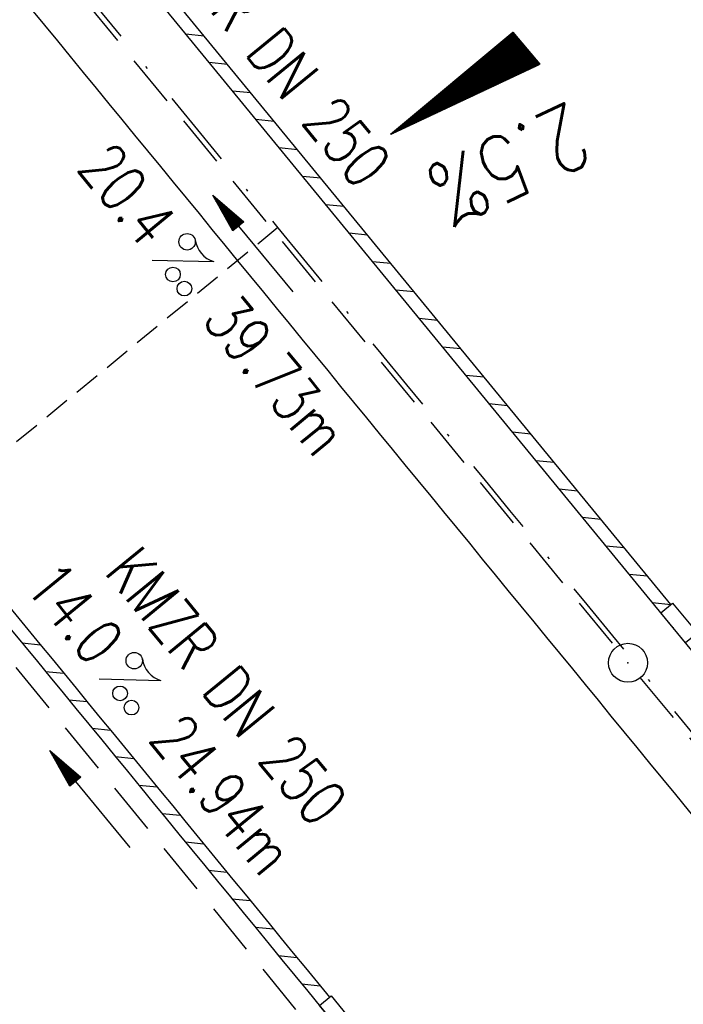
# Model space of a CAD drawing. Extents: x 459406 to 461721, y 413308 to 423218.
# Tile 224 of 256: x 460308 to 460333, y 422048 to 422086. Entities that reach past the tile are written whole.
import ezdxf
from ezdxf.enums import TextEntityAlignment as Align

# ---------------------------------------------------------------- set-up
doc = ezdxf.new("R2010")
doc.units = 0
doc.header["$LTSCALE"] = 2
doc.header["$MEASUREMENT"] = 0
for name, pattern in [('AUSGEZOGEN', [0]), ('GESTRICH-X2', [1.5, 1, -0.5]), ('GESTRICHELT', [0.75, 0.5, -0.25]), ('STRICHPT-X3', [3, 1.5, -0.75, 0, -0.75])]:
    doc.linetypes.add(name, pattern=pattern)
doc.layers.get('0').update_dxf_attribs({"linetype": 'AUSGEZOGEN'})
for name, color, linetype in [('ACHSE', 1, 'STRICHPT-X3'), ('FBR', 8, 'CONTINUOUS'), ('GEF', 7, 'AUSGEZOGEN'), ('HEKTOM', 1, 'GESTRICHELT'), ('KANAL', 7, 'GESTRICH-X2'), ('PFEIL', 7, 'CONTINUOUS'), ('RINNE', 200, 'CONTINUOUS'), ('SCHSYMBOL', 7, 'AUSGEZOGEN'), ('TEXTO', 4, 'CONTINUOUS'), ('TEXTU', 4, 'CONTINUOUS')]:
    doc.layers.add(name, color=color, linetype=linetype)
doc.styles.add('ROMANS', font='romans.shx', dxfattribs={"width": 0.8})

# ---------------------------------------------------------------- blocks, each defined once
blk = doc.blocks.new('PROM')
blk.add_line((1.566, 1.817), (0.019, 0.015))
for centre, radius in [((0.317, 1.51), 0.317), ((0.943, 0.291), 0.283), ((1.645, 0.287), 0.283)]:
    blk.add_circle(centre, radius)
blk.add_arc((0.992, 2.682), 1.033, 239.1414, 303.3549)
blk = doc.blocks.new('PFEIL2')
at = {"color": 0}
for p, q in [((0.88, 0.002), (-2.401, -0.012)), ((0.881, -0.271), (0.879, 0.276)), ((0.879, 0.276), (2.429, 0.009)), ((0.911, 0.27), (0.879, 0.265)), ((0.965, 0.261), (0.879, 0.246)), ((1.019, 0.252), (0.879, 0.228)), ((1.073, 0.242), (0.879, 0.209)), ((1.127, 0.233), (0.879, 0.191)), ((1.181, 0.224), (0.879, 0.172)), ((1.235, 0.214), (0.879, 0.154)), ((1.289, 0.205), (0.879, 0.135)), ((1.343, 0.196), (0.879, 0.117)), ((1.397, 0.187), (0.879, 0.098)), ((1.451, 0.177), (0.879, 0.08)), ((1.505, 0.168), (0.879, 0.061)), ((1.559, 0.159), (0.88, 0.043)), ((1.613, 0.149), (0.88, 0.024)), ((1.668, 0.14), (0.88, 0.006)), ((1.722, 0.131), (0.88, -0.013)), ((1.776, 0.121), (0.88, -0.031)), ((1.83, 0.112), (0.88, -0.05)), ((1.884, 0.103), (0.88, -0.068)), ((1.938, 0.094), (0.88, -0.087)), ((1.992, 0.084), (0.88, -0.105)), ((2.046, 0.075), (0.88, -0.124)), ((2.1, 0.066), (0.88, -0.142)), ((2.154, 0.056), (0.88, -0.161)), ((2.208, 0.047), (0.88, -0.179)), ((2.262, 0.038), (0.881, -0.198)), ((2.316, 0.029), (0.881, -0.216)), ((2.37, 0.019), (0.881, -0.235)), ((2.424, 0.01), (0.881, -0.253)), ((2.429, 0.009), (0.881, -0.271))]:
    blk.add_line(p, q, dxfattribs=at)
blk = doc.blocks.new('GST')
at = {"color": 0}
blk.add_circle((0, 0), 0.75, dxfattribs=at)
blk.add_point((0, 0), dxfattribs=at)
blk = doc.blocks.new('A$C464A07FB')
at = {"layer": 'RINNE'}
for p, q in [((460314.181, 422085.827), (460314.885, 422085.757)), ((460315.079, 422084.733), (460315.784, 422084.663)), ((460315.977, 422083.639), (460316.682, 422083.569)), ((460316.876, 422082.545), (460317.58, 422082.475)), ((460317.774, 422081.451), (460318.478, 422081.381)), ((460318.672, 422080.357), (460319.376, 422080.287))]:
    blk.add_line(p, q, dxfattribs=at)
blk = doc.blocks.new('30S')
at = {"color": 0}
for p, q in [((-0.751, -0.583), (-0.751, 0)), ((-0.751, 0), (0.751, 0)), ((0.751, 0), (0.751, -0.583)), ((0.751, -0.583), (-0.751, -0.583))]:
    blk.add_line(p, q, dxfattribs=at)
blk.add_point((0, 0), dxfattribs=at)
blk = doc.blocks.new('A$C01EE5F58')
at = {"layer": 'RINNE'}
for p, q in [((460319.57, 422079.263), (460320.274, 422079.193)), ((460320.468, 422078.168), (460321.172, 422078.099)), ((460321.366, 422077.074), (460322.07, 422077.005)), ((460322.264, 422075.98), (460322.969, 422075.91)), ((460323.162, 422074.886), (460323.867, 422074.816)), ((460324.061, 422073.792), (460324.765, 422073.722)), ((460324.959, 422072.698), (460325.663, 422072.628)), ((460325.857, 422071.604), (460326.561, 422071.534)), ((460326.755, 422070.51), (460327.459, 422070.44)), ((460327.653, 422069.416), (460328.357, 422069.346)), ((460328.551, 422068.322), (460329.255, 422068.252)), ((460329.449, 422067.228), (460330.154, 422067.158)), ((460330.347, 422066.134), (460331.052, 422066.064)), ((460331.246, 422065.04), (460331.95, 422064.97)), ((460332.144, 422063.946), (460332.848, 422063.876)), ((460333.935, 422061.758), (460334.638, 422061.688)), ((460334.829, 422060.664), (460335.532, 422060.595)), ((460335.723, 422059.571), (460336.425, 422059.501)), ((460336.616, 422058.477), (460337.319, 422058.407)), ((460337.51, 422057.383), (460338.213, 422057.314)), ((460338.404, 422056.29), (460339.107, 422056.22)), ((460339.298, 422055.196), (460340, 422055.126)), ((460340.191, 422054.103), (460340.894, 422054.033)), ((460341.085, 422053.009), (460341.788, 422052.939)), ((460341.979, 422051.915), (460342.682, 422051.846)), ((460342.873, 422050.822), (460343.575, 422050.752)), ((460343.767, 422049.728), (460344.469, 422049.658))]:
    blk.add_line(p, q, dxfattribs=at)
at = {"layer": 'RINNE', "flags": 128}
blk.add_lwpolyline([(460344.717, 422048.565), (460345.104, 422048.881)], dxfattribs=at)
at = {"layer": 'SCHSYMBOL', "rotation": 129.3606267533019}
blk.add_blockref('30S', (460332.938, 422062.978), dxfattribs=at)
blk = doc.blocks.new('*X8')
at = {"color": 0}
for p, q in [((725.827, 193.844), (727.436, 195.453)), ((725.827, 193.853), (727.427, 195.453)), ((725.827, 193.861), (727.418, 195.453)), ((725.827, 193.87), (727.409, 195.453)), ((725.827, 193.879), (727.401, 195.453)), ((725.827, 193.888), (727.392, 195.453)), ((725.827, 193.897), (727.383, 195.453)), ((725.827, 193.906), (727.374, 195.453)), ((725.827, 193.914), (727.365, 195.453)), ((725.827, 193.923), (727.356, 195.453)), ((725.827, 193.932), (727.347, 195.453)), ((725.827, 193.941), (727.339, 195.453)), ((725.827, 193.95), (727.33, 195.453)), ((725.827, 193.959), (727.321, 195.453)), ((725.827, 193.967), (727.312, 195.453)), ((725.827, 193.976), (727.303, 195.453)), ((725.827, 193.985), (727.294, 195.453)), ((725.827, 193.994), (727.286, 195.453)), ((725.827, 194.003), (727.277, 195.453)), ((725.827, 194.012), (727.268, 195.453)), ((725.827, 194.02), (727.259, 195.453)), ((725.827, 194.029), (727.25, 195.453)), ((725.827, 194.038), (727.241, 195.453)), ((725.827, 194.047), (727.233, 195.453)), ((725.827, 194.056), (727.224, 195.453)), ((725.827, 194.065), (727.215, 195.453)), ((725.827, 194.073), (727.206, 195.453)), ((725.827, 194.082), (727.197, 195.453)), ((725.827, 194.091), (727.188, 195.453)), ((725.827, 194.1), (727.18, 195.453)), ((725.827, 194.109), (727.171, 195.453)), ((725.827, 194.118), (727.162, 195.453)), ((725.827, 194.127), (727.153, 195.453)), ((725.827, 194.135), (727.144, 195.453)), ((725.827, 194.144), (727.135, 195.453)), ((725.827, 194.153), (727.127, 195.453)), ((725.827, 194.162), (727.118, 195.453)), ((725.827, 194.171), (727.109, 195.453)), ((725.827, 194.18), (727.1, 195.453)), ((725.827, 194.188), (727.091, 195.453)), ((725.827, 194.197), (727.082, 195.453)), ((725.827, 194.206), (727.073, 195.453)), ((725.827, 194.215), (727.065, 195.453)), ((725.827, 194.224), (727.056, 195.453)), ((725.827, 194.233), (727.047, 195.453)), ((725.827, 194.241), (727.038, 195.453)), ((725.827, 194.25), (727.029, 195.453)), ((725.827, 194.259), (727.02, 195.453)), ((725.827, 194.268), (727.012, 195.453)), ((725.827, 194.277), (727.003, 195.453)), ((725.827, 194.286), (726.994, 195.453)), ((725.827, 194.294), (726.985, 195.453)), ((725.827, 194.303), (726.976, 195.453)), ((725.827, 194.312), (726.967, 195.453)), ((725.827, 194.321), (726.959, 195.453)), ((725.827, 194.33), (726.95, 195.453)), ((725.827, 194.339), (726.941, 195.453)), ((725.827, 194.348), (726.932, 195.453)), ((725.827, 194.356), (726.923, 195.453)), ((725.827, 194.365), (726.914, 195.453)), ((725.827, 194.374), (726.906, 195.453)), ((725.827, 194.383), (726.897, 195.453)), ((725.827, 194.392), (726.888, 195.453)), ((725.827, 194.401), (726.879, 195.453)), ((725.827, 194.409), (726.87, 195.453)), ((725.827, 194.418), (726.861, 195.453)), ((725.827, 194.427), (726.853, 195.453)), ((725.827, 194.436), (726.844, 195.453)), ((725.827, 194.445), (726.835, 195.453)), ((725.827, 194.454), (726.826, 195.453)), ((725.827, 194.462), (726.817, 195.453)), ((725.827, 194.471), (726.808, 195.453)), ((725.827, 194.48), (726.799, 195.453)), ((725.827, 194.489), (726.791, 195.453)), ((725.827, 194.498), (726.782, 195.453)), ((725.827, 194.507), (726.773, 195.453)), ((725.827, 194.515), (726.764, 195.453)), ((725.827, 194.524), (726.755, 195.453)), ((725.827, 194.533), (726.746, 195.453)), ((725.827, 194.542), (726.738, 195.453)), ((725.827, 194.551), (726.729, 195.453)), ((725.827, 194.56), (726.72, 195.453)), ((725.827, 194.568), (726.711, 195.453)), ((725.827, 194.577), (726.702, 195.453)), ((725.827, 194.586), (726.693, 195.453)), ((725.827, 194.595), (726.685, 195.453)), ((725.827, 194.604), (726.676, 195.453)), ((725.827, 194.613), (726.667, 195.453)), ((725.827, 194.622), (726.658, 195.453)), ((725.827, 194.63), (726.649, 195.453)), ((725.827, 194.639), (726.64, 195.453)), ((725.827, 194.648), (726.632, 195.453)), ((725.827, 194.657), (726.623, 195.453)), ((725.827, 194.666), (726.614, 195.453)), ((725.827, 194.675), (726.605, 195.453)), ((725.827, 194.683), (726.596, 195.453)), ((725.827, 194.692), (726.587, 195.453)), ((725.827, 194.701), (726.579, 195.453)), ((725.827, 194.71), (726.57, 195.453)), ((725.827, 194.719), (726.561, 195.453)), ((725.827, 194.728), (726.552, 195.453)), ((725.827, 194.736), (726.543, 195.453)), ((725.827, 194.745), (726.534, 195.453)), ((725.827, 194.754), (726.525, 195.453)), ((725.827, 194.763), (726.517, 195.453)), ((725.827, 194.772), (726.508, 195.453)), ((725.827, 194.781), (726.499, 195.453)), ((725.827, 194.789), (726.49, 195.453)), ((725.827, 194.798), (726.481, 195.453)), ((725.827, 194.807), (726.472, 195.453)), ((725.827, 194.816), (726.464, 195.453)), ((725.827, 194.825), (726.455, 195.453)), ((725.827, 194.834), (726.446, 195.453)), ((725.827, 194.842), (726.437, 195.453)), ((725.827, 194.851), (726.428, 195.453)), ((725.827, 194.86), (726.419, 195.453)), ((725.827, 194.869), (726.411, 195.453)), ((725.827, 194.878), (726.402, 195.453)), ((725.827, 194.887), (726.393, 195.453)), ((725.827, 194.896), (726.384, 195.453)), ((725.827, 194.904), (726.375, 195.453)), ((725.827, 194.913), (726.366, 195.453)), ((725.827, 194.922), (726.358, 195.453)), ((725.827, 194.931), (726.349, 195.453)), ((725.827, 194.94), (726.34, 195.453)), ((725.827, 194.949), (726.331, 195.453)), ((725.827, 194.957), (726.322, 195.453)), ((725.827, 194.966), (726.313, 195.453)), ((725.827, 194.975), (726.305, 195.453)), ((725.827, 194.984), (726.296, 195.453)), ((725.827, 194.993), (726.287, 195.453)), ((725.827, 195.002), (726.278, 195.453)), ((725.827, 195.01), (726.269, 195.453)), ((725.827, 195.019), (726.26, 195.453)), ((725.827, 195.028), (726.251, 195.453)), ((725.827, 195.037), (726.243, 195.453)), ((725.827, 195.046), (726.234, 195.453)), ((725.827, 195.055), (726.225, 195.453)), ((725.827, 195.063), (726.216, 195.453)), ((725.827, 195.072), (726.207, 195.453)), ((725.827, 195.081), (726.198, 195.453)), ((725.827, 195.09), (726.19, 195.453)), ((725.827, 195.099), (726.181, 195.453)), ((725.827, 195.108), (726.172, 195.453)), ((725.827, 195.116), (726.163, 195.453)), ((725.827, 195.125), (726.154, 195.453)), ((725.827, 195.134), (726.145, 195.453)), ((725.827, 195.143), (726.137, 195.453)), ((725.827, 195.152), (726.128, 195.453)), ((725.827, 195.161), (726.119, 195.453)), ((725.827, 195.17), (726.11, 195.453)), ((725.827, 195.178), (726.101, 195.453)), ((725.827, 195.187), (726.092, 195.453)), ((725.827, 195.196), (726.084, 195.453)), ((725.827, 195.205), (726.075, 195.453)), ((725.827, 195.214), (726.066, 195.453)), ((725.827, 195.223), (726.057, 195.453)), ((725.827, 195.231), (726.048, 195.453)), ((725.827, 195.24), (726.039, 195.453)), ((725.827, 195.249), (726.031, 195.453)), ((725.827, 195.258), (726.022, 195.453)), ((725.827, 195.267), (726.013, 195.453)), ((725.827, 195.276), (726.004, 195.453)), ((725.827, 195.284), (725.995, 195.453)), ((725.827, 195.293), (725.986, 195.453)), ((725.827, 195.302), (725.977, 195.453)), ((725.827, 195.311), (725.969, 195.453)), ((725.827, 195.32), (725.96, 195.453)), ((725.827, 195.329), (725.951, 195.453)), ((725.827, 195.337), (725.942, 195.453)), ((725.827, 195.346), (725.933, 195.453)), ((725.827, 195.355), (725.924, 195.453)), ((725.827, 195.364), (725.916, 195.453)), ((725.827, 195.373), (725.907, 195.453)), ((725.827, 195.382), (725.898, 195.453)), ((725.827, 195.39), (725.889, 195.453)), ((725.827, 195.399), (725.88, 195.453)), ((725.827, 195.408), (725.871, 195.453)), ((725.827, 195.417), (725.863, 195.453)), ((725.827, 195.426), (725.854, 195.453)), ((725.827, 195.435), (725.845, 195.453)), ((725.827, 195.444), (725.836, 195.453)), ((725.827, 193.826), (727.433, 195.433)), ((725.827, 193.817), (727.43, 195.421)), ((725.827, 193.808), (727.427, 195.409)), ((725.827, 193.799), (727.424, 195.397)), ((725.827, 193.791), (727.421, 195.385)), ((725.827, 193.782), (727.418, 195.373)), ((725.827, 193.773), (727.414, 195.361)), ((725.827, 193.764), (727.411, 195.349)), ((725.827, 193.755), (727.408, 195.337)), ((725.827, 193.746), (727.405, 195.325)), ((725.827, 193.738), (727.402, 195.313)), ((725.827, 193.729), (727.399, 195.301)), ((725.827, 193.72), (727.395, 195.289)), ((725.827, 193.711), (727.392, 195.277)), ((725.827, 193.702), (727.389, 195.265)), ((725.827, 193.693), (727.386, 195.253)), ((725.827, 193.685), (727.383, 195.241)), ((725.827, 193.676), (727.38, 195.229)), ((725.827, 193.667), (727.377, 195.217)), ((725.827, 193.658), (727.373, 195.205)), ((725.827, 193.649), (727.37, 195.193)), ((725.827, 193.64), (727.367, 195.181)), ((725.827, 193.632), (727.364, 195.169)), ((725.827, 193.623), (727.361, 195.157)), ((725.827, 193.614), (727.358, 195.145)), ((725.827, 193.605), (727.354, 195.133)), ((725.827, 193.596), (727.351, 195.121)), ((725.827, 193.587), (727.348, 195.109)), ((725.827, 193.579), (727.345, 195.097)), ((725.827, 193.57), (727.342, 195.085)), ((725.827, 193.561), (727.339, 195.073)), ((725.827, 193.552), (727.336, 195.061)), ((725.827, 193.543), (727.332, 195.049)), ((725.827, 193.534), (727.329, 195.037)), ((725.827, 193.525), (727.326, 195.025)), ((725.827, 193.517), (727.323, 195.013)), ((725.827, 193.508), (727.32, 195.001)), ((725.827, 193.499), (727.317, 194.989)), ((725.827, 193.49), (727.313, 194.977)), ((725.827, 193.481), (727.31, 194.965)), ((725.827, 193.472), (727.307, 194.953)), ((725.827, 193.464), (727.304, 194.941)), ((725.827, 193.455), (727.301, 194.929)), ((725.827, 193.446), (727.298, 194.917)), ((725.827, 193.437), (727.295, 194.905)), ((725.827, 193.428), (727.291, 194.893)), ((725.827, 193.419), (727.288, 194.881)), ((725.827, 193.411), (727.285, 194.869)), ((725.827, 193.402), (727.282, 194.857)), ((725.827, 193.393), (727.279, 194.845)), ((725.827, 193.384), (727.276, 194.833)), ((725.827, 193.375), (727.272, 194.821)), ((725.827, 193.366), (727.269, 194.809)), ((725.827, 193.358), (727.266, 194.797)), ((725.827, 193.349), (727.263, 194.785)), ((725.827, 193.34), (727.26, 194.773)), ((725.827, 193.331), (727.257, 194.761)), ((725.827, 193.322), (727.254, 194.749)), ((725.827, 193.313), (727.25, 194.737)), ((725.827, 193.305), (727.247, 194.725)), ((725.827, 193.296), (727.244, 194.713)), ((725.827, 193.287), (727.241, 194.701)), ((725.827, 193.278), (727.238, 194.689)), ((725.827, 193.269), (727.235, 194.677)), ((725.827, 193.26), (727.231, 194.665)), ((725.827, 193.251), (727.228, 194.653)), ((725.827, 193.243), (727.225, 194.641)), ((725.827, 193.234), (727.222, 194.629)), ((725.827, 193.225), (727.219, 194.617)), ((725.827, 193.216), (727.216, 194.605)), ((725.827, 193.207), (727.213, 194.593)), ((725.827, 193.198), (727.209, 194.581)), ((725.827, 193.19), (727.206, 194.569)), ((725.827, 193.181), (727.203, 194.557)), ((725.827, 193.172), (727.2, 194.545)), ((725.827, 193.163), (727.197, 194.533)), ((725.827, 193.154), (727.194, 194.521)), ((725.827, 193.145), (727.19, 194.509)), ((725.827, 193.137), (727.187, 194.497)), ((725.827, 193.128), (727.184, 194.485)), ((725.827, 193.119), (727.181, 194.473)), ((725.827, 193.11), (727.178, 194.461)), ((725.827, 193.101), (727.175, 194.449)), ((725.827, 193.092), (727.172, 194.437)), ((725.827, 193.084), (727.168, 194.425)), ((725.827, 193.075), (727.165, 194.413)), ((725.827, 193.066), (727.162, 194.401)), ((725.827, 193.057), (727.159, 194.389)), ((725.827, 193.048), (727.156, 194.377)), ((725.827, 193.039), (727.153, 194.365)), ((725.827, 193.031), (727.149, 194.353)), ((725.827, 193.022), (727.146, 194.341)), ((725.827, 193.013), (727.143, 194.329)), ((725.827, 193.004), (727.14, 194.317)), ((725.827, 192.995), (727.137, 194.305)), ((725.827, 192.986), (727.134, 194.293)), ((725.827, 192.977), (727.131, 194.281)), ((725.827, 192.969), (727.127, 194.269)), ((725.827, 192.96), (727.124, 194.257)), ((725.827, 192.951), (727.121, 194.245)), ((725.827, 192.942), (727.118, 194.233)), ((725.827, 192.933), (727.115, 194.221)), ((725.827, 192.924), (727.112, 194.209)), ((725.827, 192.916), (727.108, 194.197)), ((725.827, 192.907), (727.105, 194.185)), ((725.827, 192.898), (727.102, 194.173)), ((725.827, 192.889), (727.099, 194.161)), ((725.827, 192.88), (727.096, 194.15)), ((725.827, 192.871), (727.093, 194.138)), ((725.827, 192.863), (727.09, 194.126)), ((725.827, 192.854), (727.086, 194.114)), ((725.827, 192.845), (727.083, 194.102)), ((725.827, 192.836), (727.08, 194.09)), ((725.827, 192.827), (727.077, 194.078)), ((725.827, 192.818), (727.074, 194.066)), ((725.827, 192.81), (727.071, 194.054)), ((725.827, 192.801), (727.068, 194.042)), ((725.827, 192.792), (727.064, 194.03)), ((725.827, 192.783), (727.061, 194.018)), ((725.827, 192.774), (727.058, 194.006)), ((725.827, 192.765), (727.055, 193.994)), ((725.827, 192.757), (727.052, 193.982)), ((725.827, 192.748), (727.049, 193.97)), ((725.827, 192.739), (727.045, 193.958)), ((725.827, 192.73), (727.042, 193.946)), ((725.827, 192.721), (727.039, 193.934)), ((725.827, 192.712), (727.036, 193.922)), ((725.827, 192.703), (727.033, 193.91)), ((725.827, 192.695), (727.03, 193.898)), ((725.827, 192.686), (727.027, 193.886)), ((725.827, 192.677), (727.023, 193.874)), ((725.827, 192.668), (727.02, 193.862)), ((725.827, 192.659), (727.017, 193.85)), ((725.827, 192.65), (727.014, 193.838)), ((725.827, 192.642), (727.011, 193.826)), ((725.827, 192.633), (727.008, 193.814)), ((725.827, 192.624), (727.004, 193.802)), ((725.827, 192.615), (727.001, 193.79)), ((725.827, 192.606), (726.998, 193.778)), ((725.827, 192.597), (726.995, 193.766)), ((725.827, 192.589), (726.992, 193.754)), ((725.827, 192.58), (726.989, 193.742)), ((725.827, 192.571), (726.986, 193.73)), ((725.827, 192.562), (726.982, 193.718)), ((725.827, 192.553), (726.979, 193.706)), ((725.827, 192.544), (726.976, 193.694)), ((725.827, 192.536), (726.973, 193.682)), ((725.827, 192.527), (726.97, 193.67)), ((725.827, 192.518), (726.967, 193.658)), ((725.827, 192.509), (726.963, 193.646)), ((725.827, 192.5), (726.96, 193.634)), ((725.827, 192.491), (726.957, 193.622)), ((725.827, 192.483), (726.954, 193.61)), ((725.827, 192.474), (726.951, 193.598)), ((725.827, 192.465), (726.948, 193.586)), ((725.827, 192.456), (726.945, 193.574)), ((725.827, 192.447), (726.941, 193.562)), ((725.827, 192.438), (726.938, 193.55)), ((725.827, 192.429), (726.935, 193.538)), ((725.827, 192.421), (726.932, 193.526)), ((725.827, 192.412), (726.929, 193.514)), ((725.827, 192.403), (726.926, 193.502)), ((725.827, 192.394), (726.922, 193.49)), ((725.827, 192.385), (726.919, 193.478)), ((725.827, 192.376), (726.916, 193.466)), ((725.827, 192.368), (726.913, 193.454)), ((725.827, 192.359), (726.91, 193.442)), ((725.827, 192.35), (726.907, 193.43)), ((725.827, 192.341), (726.904, 193.418)), ((725.827, 192.332), (726.9, 193.406)), ((725.827, 192.323), (726.897, 193.394)), ((725.827, 192.315), (726.894, 193.382)), ((725.827, 192.306), (726.891, 193.37)), ((725.827, 192.297), (726.888, 193.358)), ((725.827, 192.288), (726.885, 193.346)), ((725.827, 192.279), (726.881, 193.334)), ((725.827, 192.27), (726.878, 193.322)), ((725.827, 192.262), (726.875, 193.31)), ((725.827, 192.253), (726.872, 193.298)), ((725.827, 192.244), (726.869, 193.286)), ((725.827, 192.235), (726.866, 193.274)), ((725.827, 192.226), (726.863, 193.262)), ((725.827, 192.217), (726.859, 193.25)), ((725.827, 192.209), (726.856, 193.238)), ((725.827, 192.2), (726.853, 193.226)), ((725.827, 192.191), (726.85, 193.214)), ((725.827, 192.182), (726.847, 193.202)), ((725.827, 192.173), (726.844, 193.19)), ((725.827, 192.164), (726.84, 193.178)), ((725.827, 192.155), (726.837, 193.166)), ((725.827, 192.147), (726.834, 193.154)), ((725.827, 192.138), (726.831, 193.142)), ((725.827, 192.129), (726.828, 193.13)), ((725.827, 192.12), (726.825, 193.118)), ((725.827, 192.111), (726.822, 193.106)), ((725.827, 192.102), (726.818, 193.094)), ((725.827, 192.094), (726.815, 193.082)), ((725.827, 192.085), (726.812, 193.07)), ((725.827, 192.076), (726.809, 193.058)), ((725.827, 192.067), (726.806, 193.046)), ((725.827, 192.058), (726.803, 193.034)), ((725.827, 192.049), (726.799, 193.022)), ((725.827, 192.041), (726.796, 193.01)), ((725.827, 192.032), (726.793, 192.998)), ((725.827, 192.023), (726.79, 192.986)), ((725.827, 192.014), (726.787, 192.974)), ((725.827, 192.005), (726.784, 192.962)), ((725.827, 191.996), (726.781, 192.95)), ((725.827, 191.988), (726.777, 192.938)), ((725.827, 191.979), (726.774, 192.926)), ((725.827, 191.97), (726.771, 192.914)), ((725.827, 191.961), (726.768, 192.902)), ((725.827, 191.952), (726.765, 192.89)), ((725.827, 191.943), (726.762, 192.878)), ((725.827, 191.935), (726.758, 192.866)), ((725.827, 191.926), (726.755, 192.854)), ((725.827, 191.917), (726.752, 192.842)), ((725.827, 191.908), (726.749, 192.83)), ((725.827, 191.899), (726.746, 192.818)), ((725.827, 191.89), (726.743, 192.806)), ((725.827, 191.881), (726.74, 192.794)), ((725.827, 191.873), (726.736, 192.782)), ((725.827, 191.864), (726.733, 192.77)), ((725.827, 191.855), (726.73, 192.758)), ((725.827, 191.846), (726.727, 192.746)), ((725.827, 191.837), (726.724, 192.734)), ((725.827, 191.828), (726.721, 192.722)), ((725.827, 191.82), (726.717, 192.71)), ((725.827, 191.811), (726.714, 192.698)), ((725.827, 191.802), (726.711, 192.686)), ((725.827, 191.793), (726.708, 192.674)), ((725.827, 191.784), (726.705, 192.662)), ((725.827, 191.775), (726.702, 192.65)), ((725.827, 191.767), (726.699, 192.639)), ((725.827, 191.758), (726.695, 192.627)), ((725.827, 191.749), (726.692, 192.615)), ((725.827, 191.74), (726.689, 192.603)), ((725.827, 191.731), (726.686, 192.591)), ((725.827, 191.722), (726.683, 192.579)), ((725.827, 191.714), (726.68, 192.567)), ((725.827, 191.705), (726.677, 192.555)), ((725.827, 191.696), (726.673, 192.543)), ((725.827, 191.687), (726.67, 192.531)), ((725.827, 191.678), (726.667, 192.519)), ((725.827, 191.669), (726.664, 192.507)), ((725.827, 191.66), (726.661, 192.495)), ((725.827, 191.652), (726.658, 192.483)), ((725.827, 191.643), (726.654, 192.471)), ((725.827, 191.634), (726.651, 192.459)), ((725.827, 191.625), (726.648, 192.447)), ((725.827, 191.616), (726.645, 192.435)), ((725.827, 191.607), (726.642, 192.423)), ((725.827, 191.599), (726.639, 192.411)), ((725.827, 191.59), (726.636, 192.399)), ((725.827, 191.581), (726.632, 192.387)), ((725.827, 191.572), (726.629, 192.375)), ((725.827, 191.563), (726.626, 192.363)), ((725.827, 191.554), (726.623, 192.351)), ((725.827, 191.546), (726.62, 192.339)), ((725.827, 191.537), (726.617, 192.327)), ((725.827, 191.528), (726.613, 192.315)), ((725.827, 191.519), (726.61, 192.303)), ((725.827, 191.51), (726.607, 192.291)), ((725.827, 191.501), (726.604, 192.279)), ((725.827, 191.493), (726.601, 192.267)), ((725.827, 191.484), (726.598, 192.255)), ((725.827, 191.475), (726.595, 192.243)), ((725.827, 191.466), (726.591, 192.231)), ((725.827, 191.457), (726.588, 192.219)), ((725.827, 191.448), (726.585, 192.207)), ((725.827, 191.44), (726.582, 192.195)), ((725.827, 191.431), (726.579, 192.183)), ((725.827, 191.422), (726.576, 192.171)), ((725.827, 191.413), (726.572, 192.159)), ((725.827, 191.404), (726.569, 192.147)), ((725.827, 191.395), (726.566, 192.135)), ((725.827, 191.386), (726.563, 192.123)), ((725.827, 191.378), (726.56, 192.111)), ((725.827, 191.369), (726.557, 192.099)), ((725.827, 191.36), (726.554, 192.087)), ((725.827, 191.351), (726.55, 192.075)), ((725.827, 191.342), (726.547, 192.063)), ((725.827, 191.333), (726.544, 192.051)), ((725.827, 191.325), (726.541, 192.039)), ((725.827, 191.316), (726.538, 192.027)), ((725.827, 191.307), (726.535, 192.015)), ((725.827, 191.298), (726.531, 192.003)), ((725.827, 191.289), (726.528, 191.991)), ((725.827, 191.28), (726.525, 191.979)), ((725.827, 191.272), (726.522, 191.967)), ((725.827, 191.263), (726.519, 191.955)), ((725.827, 191.254), (726.516, 191.943)), ((725.827, 191.245), (726.513, 191.931)), ((725.827, 191.236), (726.509, 191.919)), ((725.827, 191.227), (726.506, 191.907)), ((725.827, 191.219), (726.503, 191.895)), ((725.827, 191.21), (726.5, 191.883)), ((725.827, 191.201), (726.497, 191.871)), ((725.827, 191.192), (726.494, 191.859)), ((725.827, 191.183), (726.49, 191.847)), ((725.827, 191.174), (726.487, 191.835)), ((725.827, 191.166), (726.484, 191.823)), ((725.827, 191.157), (726.481, 191.811)), ((725.827, 191.148), (726.478, 191.799)), ((725.827, 191.139), (726.475, 191.787)), ((725.827, 191.13), (726.472, 191.775)), ((725.827, 191.121), (726.468, 191.763)), ((725.827, 191.112), (726.465, 191.751)), ((725.827, 191.104), (726.462, 191.739)), ((725.827, 191.095), (726.459, 191.727)), ((725.827, 191.086), (726.456, 191.715)), ((725.827, 191.077), (726.453, 191.703)), ((725.827, 191.068), (726.449, 191.691)), ((725.827, 191.059), (726.446, 191.679)), ((725.827, 191.051), (726.443, 191.667)), ((725.827, 191.042), (726.44, 191.655)), ((725.827, 191.033), (726.437, 191.643)), ((725.827, 191.024), (726.434, 191.631)), ((725.827, 191.015), (726.431, 191.619)), ((725.827, 191.006), (726.427, 191.607)), ((725.827, 190.998), (726.424, 191.595)), ((725.827, 190.989), (726.421, 191.583)), ((725.827, 190.98), (726.418, 191.571)), ((725.827, 190.971), (726.415, 191.559)), ((725.827, 190.962), (726.412, 191.547)), ((725.827, 190.953), (726.408, 191.535)), ((725.827, 190.945), (726.405, 191.523)), ((725.827, 190.936), (726.402, 191.511)), ((725.827, 190.927), (726.399, 191.499)), ((725.827, 190.918), (726.396, 191.487)), ((725.827, 190.909), (726.393, 191.475)), ((725.827, 190.9), (726.39, 191.463)), ((725.827, 190.892), (726.386, 191.451)), ((725.827, 190.883), (726.383, 191.439)), ((725.827, 190.874), (726.38, 191.427)), ((725.827, 190.865), (726.377, 191.415)), ((725.827, 190.856), (726.374, 191.403)), ((725.827, 190.847), (726.371, 191.391)), ((725.827, 190.838), (726.367, 191.379)), ((725.827, 190.83), (726.364, 191.367)), ((725.827, 190.821), (726.361, 191.355)), ((725.827, 190.812), (726.358, 191.343)), ((725.827, 190.803), (726.355, 191.331)), ((725.827, 190.794), (726.352, 191.319)), ((725.827, 190.785), (726.349, 191.307)), ((725.827, 190.777), (726.345, 191.295)), ((725.827, 190.768), (726.342, 191.283)), ((725.827, 190.759), (726.339, 191.271)), ((725.827, 190.75), (726.336, 191.259)), ((725.827, 190.741), (726.333, 191.247)), ((725.827, 190.732), (726.33, 191.235)), ((725.827, 190.724), (726.326, 191.223)), ((725.827, 190.715), (726.323, 191.211)), ((725.827, 190.706), (726.32, 191.199)), ((725.827, 190.697), (726.317, 191.187)), ((725.827, 190.688), (726.314, 191.175)), ((725.827, 190.679), (726.311, 191.163)), ((725.827, 190.671), (726.308, 191.151)), ((725.827, 190.662), (726.304, 191.139)), ((725.827, 190.653), (726.301, 191.128)), ((725.827, 190.644), (726.298, 191.116)), ((725.827, 190.635), (726.295, 191.104)), ((725.827, 190.626), (726.292, 191.092)), ((725.827, 190.618), (726.289, 191.08)), ((725.827, 190.609), (726.286, 191.068)), ((725.827, 190.6), (726.282, 191.056)), ((725.827, 190.591), (726.279, 191.044)), ((725.827, 190.582), (726.276, 191.032)), ((725.827, 190.573), (726.273, 191.02)), ((725.827, 190.564), (726.27, 191.008)), ((725.827, 190.556), (726.267, 190.996)), ((725.827, 190.547), (726.263, 190.984)), ((725.827, 190.538), (726.26, 190.972)), ((725.827, 190.529), (726.257, 190.96)), ((725.827, 190.52), (726.254, 190.948)), ((725.827, 190.511), (726.251, 190.936)), ((725.827, 190.503), (726.248, 190.924)), ((725.827, 190.494), (726.245, 190.912)), ((725.827, 190.485), (726.241, 190.9)), ((725.827, 190.476), (726.238, 190.888)), ((725.827, 190.467), (726.235, 190.876)), ((725.827, 190.458), (726.232, 190.864)), ((725.827, 190.45), (726.229, 190.852)), ((725.827, 190.441), (726.226, 190.84)), ((725.827, 190.432), (726.222, 190.828)), ((725.827, 190.423), (726.219, 190.816)), ((725.827, 190.414), (726.216, 190.804)), ((725.827, 190.405), (726.213, 190.792)), ((725.827, 190.397), (726.21, 190.78)), ((725.827, 190.388), (726.207, 190.768)), ((725.827, 190.379), (726.204, 190.756)), ((725.827, 190.37), (726.2, 190.744)), ((725.827, 190.361), (726.197, 190.732)), ((725.827, 190.352), (726.194, 190.72)), ((725.827, 190.344), (726.191, 190.708)), ((725.827, 190.335), (726.188, 190.696)), ((725.827, 190.326), (726.185, 190.684)), ((725.827, 190.317), (726.181, 190.672)), ((725.827, 190.308), (726.178, 190.66)), ((725.827, 190.299), (726.175, 190.648)), ((725.827, 190.29), (726.172, 190.636)), ((725.827, 190.282), (726.169, 190.624)), ((725.827, 190.273), (726.166, 190.612)), ((725.827, 190.264), (726.163, 190.6)), ((725.827, 190.255), (726.159, 190.588)), ((725.827, 190.246), (726.156, 190.576)), ((725.827, 190.237), (726.153, 190.564)), ((725.827, 190.229), (726.15, 190.552)), ((725.827, 190.22), (726.147, 190.54)), ((725.827, 190.211), (726.144, 190.528)), ((725.827, 190.202), (726.14, 190.516)), ((725.827, 190.193), (726.137, 190.504)), ((725.827, 190.184), (726.134, 190.492)), ((725.827, 190.176), (726.131, 190.48)), ((725.827, 190.167), (726.128, 190.468)), ((725.827, 190.158), (726.125, 190.456)), ((725.827, 190.149), (726.122, 190.444)), ((725.827, 190.14), (726.118, 190.432)), ((725.827, 190.131), (726.115, 190.42)), ((725.827, 190.123), (726.112, 190.408)), ((725.827, 190.114), (726.109, 190.396)), ((725.827, 190.105), (726.106, 190.384)), ((725.827, 190.096), (726.103, 190.372)), ((725.827, 190.087), (726.099, 190.36)), ((725.827, 190.078), (726.096, 190.348)), ((725.827, 190.07), (726.093, 190.336)), ((725.827, 190.061), (726.09, 190.324)), ((725.827, 190.052), (726.087, 190.312)), ((725.827, 190.043), (726.084, 190.3)), ((725.827, 190.034), (726.081, 190.288)), ((725.827, 190.025), (726.077, 190.276)), ((725.827, 190.016), (726.074, 190.264)), ((725.827, 190.008), (726.071, 190.252)), ((725.827, 189.999), (726.068, 190.24)), ((725.827, 189.99), (726.065, 190.228)), ((725.827, 189.981), (726.062, 190.216)), ((725.827, 189.972), (726.058, 190.204)), ((725.827, 189.963), (726.055, 190.192)), ((725.827, 189.955), (726.052, 190.18)), ((725.827, 189.946), (726.049, 190.168)), ((725.827, 189.937), (726.046, 190.156)), ((725.827, 189.928), (726.043, 190.144)), ((725.827, 189.919), (726.04, 190.132)), ((725.827, 189.91), (726.036, 190.12)), ((725.827, 189.902), (726.033, 190.108)), ((725.827, 189.893), (726.03, 190.096)), ((725.827, 189.884), (726.027, 190.084)), ((725.827, 189.875), (726.024, 190.072)), ((725.827, 189.866), (726.021, 190.06)), ((725.827, 189.857), (726.017, 190.048)), ((725.827, 189.849), (726.014, 190.036)), ((725.827, 189.84), (726.011, 190.024)), ((725.827, 189.831), (726.008, 190.012)), ((725.827, 189.822), (726.005, 190)), ((725.827, 189.813), (726.002, 189.988)), ((725.827, 189.804), (725.999, 189.976)), ((725.827, 189.796), (725.995, 189.964)), ((725.827, 189.787), (725.992, 189.952)), ((725.827, 189.778), (725.989, 189.94)), ((725.827, 189.769), (725.986, 189.928)), ((725.827, 189.76), (725.983, 189.916)), ((725.827, 189.751), (725.98, 189.904)), ((725.827, 189.742), (725.976, 189.892)), ((725.827, 189.734), (725.973, 189.88)), ((725.827, 189.725), (725.97, 189.868)), ((725.827, 189.716), (725.967, 189.856)), ((725.827, 189.707), (725.964, 189.844)), ((725.827, 189.698), (725.961, 189.832)), ((725.827, 189.689), (725.958, 189.82)), ((725.827, 189.681), (725.954, 189.808)), ((725.827, 189.672), (725.951, 189.796)), ((725.827, 189.663), (725.948, 189.784)), ((725.827, 189.654), (725.945, 189.772)), ((725.827, 189.645), (725.942, 189.76)), ((725.827, 189.636), (725.939, 189.748)), ((725.827, 189.628), (725.935, 189.736)), ((725.827, 189.619), (725.932, 189.724)), ((725.827, 189.61), (725.929, 189.712)), ((725.827, 189.601), (725.926, 189.7)), ((725.827, 189.592), (725.923, 189.688)), ((725.827, 189.583), (725.92, 189.676)), ((725.827, 189.575), (725.917, 189.664)), ((725.827, 189.566), (725.913, 189.652)), ((725.827, 189.557), (725.91, 189.64)), ((725.827, 189.548), (725.907, 189.628)), ((725.827, 189.539), (725.904, 189.616)), ((725.827, 189.53), (725.901, 189.605)), ((725.827, 189.521), (725.898, 189.593)), ((725.827, 189.513), (725.895, 189.581)), ((725.827, 189.504), (725.891, 189.569)), ((725.827, 189.495), (725.888, 189.557)), ((725.827, 189.486), (725.885, 189.545)), ((725.827, 189.477), (725.882, 189.533)), ((725.827, 189.468), (725.879, 189.521)), ((725.827, 189.46), (725.876, 189.509)), ((725.827, 189.451), (725.872, 189.497)), ((725.827, 189.442), (725.869, 189.485)), ((725.827, 189.433), (725.866, 189.473)), ((725.827, 189.424), (725.863, 189.461)), ((725.827, 189.415), (725.86, 189.449)), ((725.827, 189.407), (725.857, 189.437)), ((725.827, 189.398), (725.854, 189.425)), ((725.827, 189.389), (725.85, 189.413)), ((725.827, 189.38), (725.847, 189.401)), ((725.827, 189.371), (725.844, 189.389)), ((725.827, 189.362), (725.841, 189.377)), ((725.827, 189.354), (725.838, 189.365)), ((725.827, 189.345), (725.835, 189.353)), ((725.827, 189.336), (725.831, 189.341))]:
    blk.add_line(p, q, dxfattribs=at)
blk = doc.blocks.new('GEF')
at = {"color": 0}
for p, q in [((0.01, 0.018), (0.01, 6.148)), ((1.622, 6.148), (0.01, 0.018)), ((0.01, 6.148), (1.622, 6.148))]:
    blk.add_line(p, q, dxfattribs=at)
blk.add_blockref('*X8', (-725.817, -189.305), dxfattribs=at)

msp = doc.modelspace()

# ---------------------------------------------------------------- linework, layer by layer
at = {"layer": 'ACHSE', "flags": 128}
msp.add_lwpolyline([(459426.662, 423071.803), (459434.696, 423063.959, 0.000009), (459443.64, 423055.227, -0.000014), (459452.584, 423046.495), (459470.472, 423029.03), (459488.36, 423011.565, 0.000028), (459497.304, 423002.833, -0.000019), (459506.249, 422994.101, -0.00001), (459515.193, 422985.368, 0.00001), (459524.137, 422976.636, 0.000005), (459533.081, 422967.904, -0.000014), (459542.025, 422959.172), (459559.913, 422941.707), (459577.801, 422924.242, 0.000014), (459586.745, 422915.51, -0.000007), (459595.689, 422906.778, -0.000007), (459604.633, 422898.046, 0.000014), (459613.577, 422889.313), (459631.466, 422871.848), (459649.354, 422854.384), (459667.242, 422836.919), (459685.13, 422819.454, 0.000014), (459694.074, 422810.722, -0.000007), (459703.018, 422801.99), (459720.906, 422784.525, 0.000016), (459724.892, 422780.634, -0.000005), (459728.877, 422776.743, -0.000854), (459731.569, 422774.105, -0.000319), (459738.762, 422767.026, -0.002071), (459745.754, 422760.078, -0.001348), (459756.422, 422749.331, -0.001735), (459764.656, 422740.934, -0.001541), (459773.862, 422731.42, -0.001535), (459782.493, 422722.391, -0.001533), (459791.081, 422713.295, -0.001538), (459799.62, 422704.14, -0.001542), (459808.076, 422694.96, -0.001544), (459816.476, 422685.728, -0.001539), (459824.843, 422676.417, -0.001534), (459833.152, 422667.055, -0.001539), (459841.381, 422657.669, -0.001538), (459850.202, 422647.481, -0.001798), (459857.687, 422638.719, -0.001274), (459867.543, 422627.036, -0.002004), (459873.759, 422619.57, -0.000175), (459878.95, 422613.279, -0.000644), (459880.358, 422611.567, -0.000005), (459884.996, 422605.912, 0.000011), (459889.634, 422600.258), (459905.489, 422580.929, -0.000007), (459913.416, 422571.264, 0.000013), (459921.344, 422561.599), (459937.199, 422542.27), (459953.054, 422522.941, -0.000013), (459960.981, 422513.276, 0.000013), (459968.909, 422503.611), (459984.764, 422484.282), (460000.619, 422464.953), (460016.474, 422445.624, -0.000013), (460024.401, 422435.959, 0.000013), (460032.329, 422426.294), (460048.184, 422406.965), (460064.039, 422387.636), (460079.894, 422368.307, -0.000013), (460087.822, 422358.642, 0.000013), (460095.749, 422348.977), (460111.604, 422329.648), (460127.459, 422310.319, -0.000007), (460128.884, 422308.581, -0.000001), (460143.314, 422290.989, -0.000002), (460151.241, 422281.324, 0.000015), (460159.168, 422271.66), (460175.023, 422252.331), (460190.878, 422233.002, -0.000013), (460198.805, 422223.337, 0.000013), (460206.733, 422213.672), (460222.588, 422194.343), (460238.443, 422175.014), (460254.298, 422155.685, -0.000013), (460262.225, 422146.02, 0.000006), (460270.153, 422136.355, 0.000006), (460286.008, 422117.026, -0.000004), (460301.863, 422097.697, -0.000002), (460317.718, 422078.367, 0.000003), (460333.573, 422059.038, 0.000003), (460349.428, 422039.709, -0.000003), (460365.283, 422020.38, -0.000003), (460381.138, 422001.051, 0.000002), (460396.993, 421981.721, 0.000004), (460412.848, 421962.392, -0.000004), (460428.703, 421943.063, -0.00001), (460444.557, 421923.733, 0.000007), (460460.412, 421904.404, 0.000007), (460476.267, 421885.075, -0.000009), (460492.122, 421865.746, -0.000004), (460500.05, 421856.081, 0.000013), (460507.977, 421846.416), (460523.832, 421827.087), (460539.687, 421807.758, -0.000013), (460547.615, 421798.093, 0.000013), (460555.542, 421788.428), (460571.397, 421769.099), (460587.252, 421749.77, -0.000006), (460593.285, 421742.414, -0.000005), (460600.584, 421733.516, -0.000221), (460600.794, 421733.26, -0.00002), (460603.104, 421730.438, -0.001396), (460609.311, 421722.812, -0.000905), (460618.831, 421711.005, -0.001598), (460625.682, 421702.421, -0.001252), (460634.363, 421691.415, -0.001248), (460642.05, 421681.569, -0.001247), (460649.698, 421671.671, -0.001249), (460657.298, 421661.734, -0.001252), (460664.835, 421651.775, -0.001254), (460672.327, 421641.773, -0.001254), (460679.772, 421631.728, -0.001248), (460687.162, 421621.653, -0.001247), (460694.508, 421611.532, -0.001248), (460701.802, 421601.377, -0.001248), (460709.041, 421591.191, -0.001255), (460716.232, 421580.966, -0.001255), (460723.37, 421570.705, -0.001253), (460730.46, 421560.405, -0.001254), (460737.493, 421550.076, -0.001245), (460744.465, 421539.726, -0.001241), (460751.409, 421529.307, -0.001249), (460758.312, 421518.837, -0.001258), (460765.117, 421508.401, -0.001258), (460771.865, 421497.938, -0.001248), (460778.614, 421487.358, -0.001243), (460785.302, 421476.758, -0.00125), (460791.901, 421466.181, -0.001256), (460798.46, 421455.551, -0.001254), (460804.975, 421444.872, -0.00125), (460811.434, 421434.165, -0.001251), (460817.835, 421423.433, -0.001246), (460824.181, 421412.672, -0.001245), (460830.48, 421401.867, -0.001251), (460836.726, 421391.029, -0.001252), (460842.909, 421380.176, -0.001256), (460849.043, 421369.282, -0.001256), (460855.12, 421358.361, -0.001246), (460861.131, 421347.43, -0.001241), (460867.112, 421336.425, -0.001247), (460873.04, 421325.386, -0.001253), (460878.885, 421314.371, -0.001261), (460884.678, 421303.319, -0.001257), (460890.436, 421292.199, -0.001248), (460896.133, 421281.059, -0.00125), (460901.764, 421269.913, -0.001246), (460907.347, 421258.723, -0.001246), (460912.869, 421247.515, -0.001249), (460918.335, 421236.28, -0.001248), (460923.75, 421225.007, -0.001253), (460929.103, 421213.719, -0.001251), (460934.405, 421202.392, -0.001254), (460939.649, 421191.042, -0.001255), (460944.833, 421179.671, -0.001251), (460949.963, 421168.267, -0.001252), (460955.033, 421156.846, -0.001247), (460960.047, 421145.395, -0.001247), (460965.004, 421133.921, -0.001248), (460969.9, 421122.429, -0.001246), (460974.746, 421110.897, -0.001255), (460979.54, 421099.326, -0.00126), (460984.257, 421087.777, -0.001252), (460988.908, 421076.225, -0.001243), (460993.535, 421064.563, -0.001243), (460998.107, 421052.872, -0.001254), (461002.582, 421041.257, -0.001259), (461007.005, 421029.604, -0.001252), (461011.394, 421017.862, -0.001245), (461015.72, 421006.112, -0.001249), (461019.972, 420994.38, -0.00125), (461024.171, 420982.613, -0.001249), (461028.315, 420970.813, -0.00125), (461032.394, 420959.009, -0.001248), (461036.422, 420947.164, -0.001254), (461040.394, 420935.287, -0.001259), (461044.292, 420923.435, -0.001252), (461048.126, 420911.576, -0.001245), (461051.923, 420899.629, -0.001244), (461055.662, 420887.657, -0.001252), (461059.317, 420875.747, -0.001256), (461062.914, 420863.813, -0.001249), (461066.471, 420851.792, -0.001248), (461069.966, 420839.762, -0.001254), (461073.385, 420827.768, -0.001253), (461076.746, 420815.75, -0.001249), (461080.058, 420803.675, -0.001247), (461083.311, 420791.579, -0.001252), (461086.49, 420779.517, -0.001251), (461089.608, 420767.44, -0.001245), (461092.68, 420755.295, -0.001248), (461095.688, 420743.146, -0.001251), (461098.628, 420731.013, -0.001257), (461101.691, 420718.09, -0.001425), (461104.332, 420706.673, -0.001081), (461107.664, 420691.933, -0.001652), (461109.792, 420682.276, -0.000251), (461111.911, 420672.484, -0.000696), (461112.668, 420668.95, -0.000002), (461114.482, 420660.43, -0.000008), (461115.035, 420657.832), (461120.24, 420633.38), (461125.445, 420608.928), (461130.65, 420584.476), (461135.855, 420560.024, -0.000004), (461138.458, 420547.797, 0.000004), (461141.06, 420535.571), (461146.265, 420511.119), (461151.47, 420486.667), (461161.88, 420437.763)], format="xyb", dxfattribs=at)
at = {"layer": 'FBR', "flags": 128}
for points in [[(460141.768, 422289.721, -0.000002), (460149.695, 422280.056, 0.000015), (460157.622, 422270.392), (460173.477, 422251.063), (460189.332, 422231.734, -0.000013), (460197.259, 422222.069, 0.000013), (460205.187, 422212.404), (460221.042, 422193.075), (460236.897, 422173.746), (460252.752, 422154.417, -0.000013), (460260.679, 422144.752, 0.000006), (460268.607, 422135.087, 0.000006), (460284.462, 422115.758, -0.000004), (460300.317, 422096.429, -0.000002), (460316.172, 422077.099, 0.000003), (460332.027, 422057.77, 0.000003), (460347.882, 422038.441, -0.000003), (460363.737, 422019.112, -0.000003), (460379.592, 421999.782, 0.000002), (460395.447, 421980.453, 0.000004), (460411.302, 421961.124, -0.000004), (460427.157, 421941.795, -0.000003), (460432.271, 421935.559, 0.000007)], [(460156.651, 422301.929, -0.000002), (460164.578, 422292.264, 0.000015), (460172.505, 422282.6), (460187.304, 422264.558)]]:
    msp.add_lwpolyline(points, format="xyb", dxfattribs=at)
at = {"layer": 'FBR'}
for points in [[(460114.122, 422299.379, -0.000007), (460115.547, 422297.642), (460129.977, 422280.049, -0.000002), (460137.904, 422270.385, 0.000015), (460145.831, 422260.72), (460157.963, 422245.761)], [(460272.336, 422105.758, 0.000727), (460288.15, 422086.449, -0.000002), (460304.005, 422067.119, 0.000003), (460319.86, 422047.79, 0.000003), (460335.715, 422028.46, -0.000003), (460351.57, 422009.132, -0.000003), (460367.425, 421989.802, 0.000002), (460383.28, 421970.473, 0.000004), (460399.135, 421951.143, -0.000004), (460414.99, 421931.815, 0), (460415.203, 421931.555, 0.000007)]]:
    msp.add_lwpolyline(points, format="xyb", dxfattribs=at)
at = {"layer": 'HEKTOM'}
msp.add_line((460317.719, 422078.375), (460286.781, 422053), dxfattribs=at)
at = {"layer": 'KANAL'}
for p, q in [((460306.469, 422091.75), (460330.719, 422062.219)), ((460303.844, 422066.094), (460318.688, 422047.938)), ((460331.656, 422061.063), (460356.094, 422031.406))]:
    msp.add_line(p, q, dxfattribs=at)
at = {"layer": 'RINNE'}
for p, q in [((460307.881, 422062.393), (460308.585, 422062.324)), ((460308.778, 422061.3), (460309.482, 422061.23)), ((460309.675, 422060.206), (460310.379, 422060.137)), ((460310.572, 422059.113), (460311.276, 422059.044)), ((460311.469, 422058.02), (460312.173, 422057.95)), ((460312.366, 422056.926), (460313.07, 422056.857)), ((460313.263, 422055.833), (460313.967, 422055.763)), ((460314.16, 422054.739), (460314.863, 422054.67)), ((460315.057, 422053.646), (460315.76, 422053.576)), ((460315.953, 422052.552), (460316.657, 422052.483)), ((460316.85, 422051.459), (460317.554, 422051.389)), ((460317.747, 422050.366), (460318.451, 422050.296)), ((460318.644, 422049.272), (460319.348, 422049.203))]:
    msp.add_line(p, q, dxfattribs=at)
at = {"layer": 'RINNE', "flags": 128}
for points in [[(460344.717, 422048.565), (460332.938, 422062.978), (460307.728, 422093.688), (460283.692, 422122.99), (460270.428, 422139.155), (460256.926, 422155.624), (460244.713, 422170.508), (460231.454, 422186.692), (460231.255, 422186.924), (460230.391, 422187.209), (460204.723, 422218.526), (460180.618, 422247.88), (460172.873, 422257.324), (460172.774, 422258.21), (460154.624, 422280.355), (460129.402, 422311.093), (460104.301, 422341.692), (460078.465, 422373.208), (460053.58, 422403.568), (460028.193, 422434.508), (460002.427, 422465.945), (459988.521, 422482.907), (459964.079, 422512.681), (459943.393, 422537.927)], [(460332.848, 422063.876), (460308.591, 422093.424)]]:
    msp.add_lwpolyline(points, dxfattribs=at)
at = {"layer": 'RINNE'}
for points in [[(460272.336, 422105.758, 0.000727), (460288.15, 422086.449, -0.000002), (460304.005, 422067.119, 0.000003), (460319.86, 422047.79, 0.000003), (460335.715, 422028.461, -0.000003), (460351.57, 422009.132, -0.000003), (460367.425, 421989.803, 0.000002), (460383.28, 421970.473, 0.000004), (460399.135, 421951.144, -0.000002), (460407.665, 421940.745, 0)], [(460304.852, 422066.875, 0.000003), (460319.708, 422048.763, 0.000003)]]:
    msp.add_lwpolyline(points, format="xyb", dxfattribs=at)
at = {"layer": 'SCHSYMBOL'}
msp.add_lwpolyline([(460320.274, 422047.284), (460319.321, 422048.446), (460319.772, 422048.816), (460320.725, 422047.654)], close=True, dxfattribs=at)

# ---------------------------------------------------------------- block references
for name in ['A$C464A07FB', 'A$C01EE5F58']:
    msp.add_blockref(name, (0, 0))
at = {"layer": 'GEF', "rotation": 309.9040230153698}
msp.add_blockref('GEF', (460322.04, 422081.959), dxfattribs=at)
at = {"layer": 'PFEIL'}
for p, rotation in [((460316.764, 422077.745), 129.3881), ((460310.489, 422056.378), 129.292)]:
    msp.add_blockref('PFEIL2', p, dxfattribs=dict(at, rotation=rotation))
at = {"layer": 'SCHSYMBOL', "rotation": 129.2999999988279}
msp.add_blockref('GST', (460331.194, 422061.629), dxfattribs=at)
at = {"layer": 'TEXTU'}
for p, rotation in [((460312.859, 422077.115), 309.3881), ((460310.824, 422060.999), 309.292)]:
    msp.add_blockref('PROM', p, dxfattribs=dict(at, rotation=rotation))

# ---------------------------------------------------------------- texts
at = {"layer": 'GEF', "style": 'ROMANS', "width": 0.8}
msp.add_text('2.5%', height=2.5, rotation=205.172, dxfattribs=at).set_placement((460328.967, 422083.26))
at = {"layer": 'TEXTO', "style": 'ROMANS', "width": 0.75}
for rotation, p in [(309.3881, (460316.731, 422084.702)), (309.292, (460315.054, 422060.157))]:
    msp.add_text('KMZR DN 250', height=1.8, rotation=rotation, dxfattribs=at).set_placement(p, align=Align.CENTER)
at = {"layer": 'TEXTU', "style": 'ROMANS', "width": 0.75}
for s, rotation, p in [('20.4', 309.3881, (460309.95, 422080.644)), ('39.73m', 309.3881, (460314.763, 422074.801)), ('14.0', 309.292, (460307.928, 422064.555)), ('24.94m', 309.292, (460312.709, 422058.68))]:
    msp.add_text(s, height=1.8, rotation=rotation, dxfattribs=at).set_placement(p)

doc.saveas('drawing.dxf')
